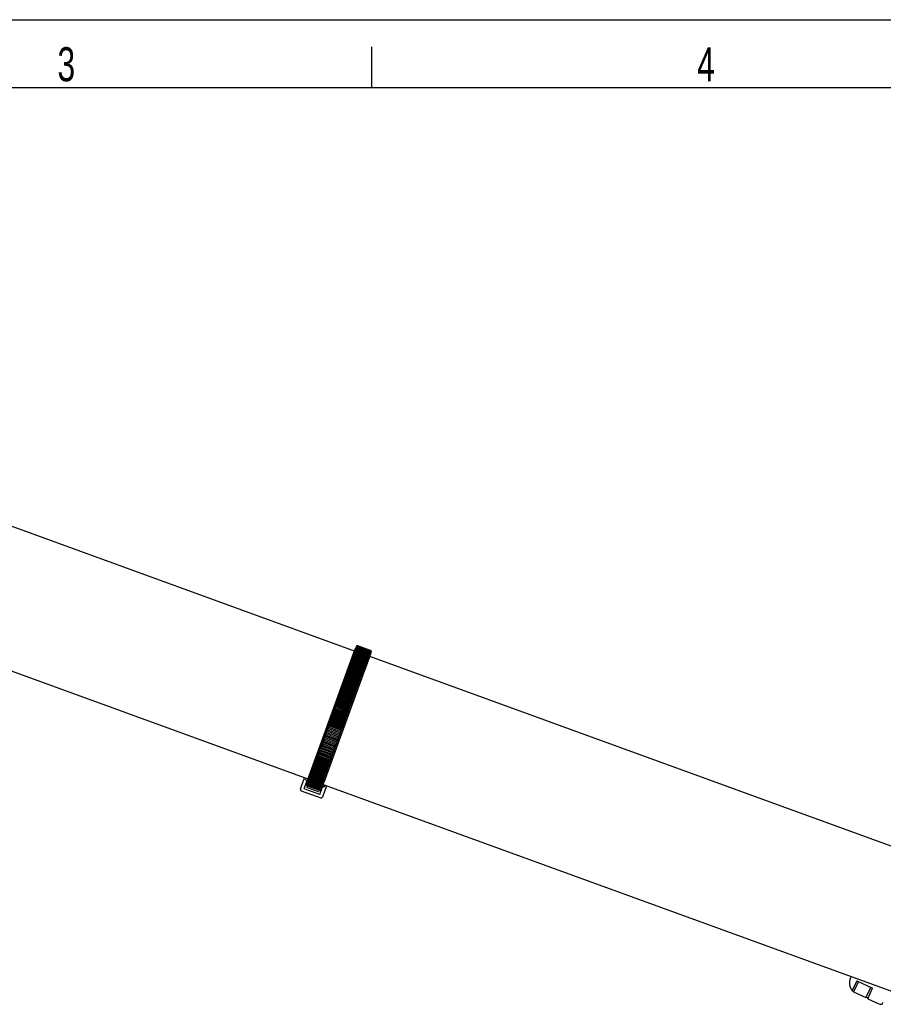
# Model space of a CAD drawing. Extents: x 0 to 594, y 0 to 420.
# Tile 6 of 29: x 140 to 204, y 348 to 420. Entities that reach past the tile are written whole.
import ezdxf

# ---------------------------------------------------------------- set-up
doc = ezdxf.new("R2010")
doc.units = 0
doc.header["$LTSCALE"] = 32.67
for name, color, linetype in [('100-9010_DXF_CONTINUOUS_LI', 7, 'CONTINUOUS'), ('100-9011_DXF_CONTINUOUS_LI', 7, 'CONTINUOUS'), ('104080_2D_DXF_FORMAT', 7, 'CONTINUOUS'), ('104420_DXF_CONTINUOUS_LINE', 7, 'CONTINUOUS'), ('STAB_K4-D4_DXF_CONTINUOUS_', 7, 'CONTINUOUS')]:
    doc.layers.add(name, color=color, linetype=linetype)
doc.styles.get("Standard").update_dxf_attribs({"font": 'txt', "width": 0.7})

msp = doc.modelspace()

# ---------------------------------------------------------------- linework, layer by layer
at = {"layer": '100-9010_DXF_CONTINUOUS_LI', "color": 7, "linetype": 'CONTINUOUS'}
for p, q in [((161.352, 364.363), (164.769, 373.753)), ((162.479, 363.953), (165.897, 373.342)), ((160.746, 363.461), (161.048, 364.29)), ((161.02, 363.476), (161.224, 364.038)), ((161.22, 364.074), (161.224, 364.072)), ((161.224, 364.072), (161.231, 364.067)), ((161.227, 364.051), (161.226, 364.05)), ((161.226, 364.05), (161.226, 364.049)), ((161.226, 364.049), (161.226, 364.048)), ((161.228, 364.054), (161.227, 364.053)), ((161.227, 364.053), (161.227, 364.052)), ((161.227, 364.052), (161.227, 364.051)), ((161.229, 364.058), (161.228, 364.056)), ((161.228, 364.056), (161.228, 364.054)), ((161.229, 364.06), (161.229, 364.058)), ((161.263, 364.141), (161.262, 364.14)), ((161.262, 364.14), (161.262, 364.14)), ((161.262, 364.14), (161.262, 364.139)), ((161.264, 364.145), (161.263, 364.143)), ((161.263, 364.143), (161.263, 364.142)), ((161.263, 364.142), (161.263, 364.141)), ((161.265, 364.147), (161.264, 364.145)), ((161.266, 364.149), (161.265, 364.147)), ((161.268, 364.153), (161.266, 364.149)), ((161.27, 364.157), (161.268, 364.153)), ((161.272, 364.164), (161.27, 364.157)), ((161.276, 364.172), (161.272, 364.164)), ((161.281, 364.186), (161.276, 364.172)), ((161.29, 364.207), (161.281, 364.186)), ((161.302, 364.238), (161.29, 364.207)), ((161.316, 364.275), (161.302, 364.238)), ((161.334, 364.321), (161.316, 364.275)), ((161.355, 364.375), (161.334, 364.321)), ((161.381, 364.444), (161.355, 364.375)), ((162.485, 363.967), (162.509, 364.034)), ((160.746, 363.461), (160.744, 363.452)), ((160.806, 363.331), (162.234, 362.811)), ((162.163, 363.06), (161.02, 363.476)), ((161.269, 363.696), (161.12, 363.751)), ((161.17, 363.832), (161.152, 363.838)), ((161.183, 363.926), (161.198, 363.92)), ((161.285, 363.741), (161.222, 363.568)), ((162.067, 363.26), (161.222, 363.568)), ((161.267, 363.693), (162.113, 363.385)), ((161.281, 363.732), (162.127, 363.424)), ((162.13, 363.433), (162.067, 363.26)), ((162.263, 363.334), (162.114, 363.389)), ((162.163, 363.06), (162.368, 363.622)), ((162.295, 363.422), (162.277, 363.429)), ((162.327, 363.51), (162.312, 363.515)), ((162.665, 363.702), (162.363, 362.872)), ((162.374, 363.633), (162.375, 363.634)), ((162.374, 363.632), (162.374, 363.633)), ((162.375, 363.635), (162.376, 363.636)), ((162.375, 363.634), (162.375, 363.635)), ((162.376, 363.638), (162.377, 363.639)), ((162.376, 363.636), (162.376, 363.638)), ((162.377, 363.639), (162.378, 363.641)), ((162.378, 363.641), (162.379, 363.644)), ((162.379, 363.644), (162.38, 363.647)), ((162.38, 363.647), (162.382, 363.65)), ((162.381, 363.648), (162.383, 363.648)), ((162.382, 363.65), (162.384, 363.655)), ((162.383, 363.648), (162.39, 363.647)), ((162.384, 363.655), (162.386, 363.66)), ((162.386, 363.66), (162.389, 363.668)), ((162.404, 363.724), (162.405, 363.725)), ((162.404, 363.723), (162.404, 363.724)), ((162.404, 363.724), (162.404, 363.724)), ((162.404, 363.724), (162.404, 363.724)), ((162.404, 363.723), (162.404, 363.723)), ((162.405, 363.727), (162.406, 363.729)), ((162.405, 363.726), (162.405, 363.727)), ((162.405, 363.725), (162.405, 363.726)), ((162.406, 363.731), (162.407, 363.733)), ((162.406, 363.729), (162.406, 363.731)), ((162.407, 363.733), (162.408, 363.737)), ((162.408, 363.737), (162.41, 363.742)), ((162.41, 363.742), (162.412, 363.749)), ((162.412, 363.749), (162.415, 363.758)), ((162.415, 363.758), (162.419, 363.772)), ((162.419, 363.772), (162.426, 363.793)), ((162.426, 363.793), (162.437, 363.825)), ((162.437, 363.825), (162.45, 363.864)), ((162.45, 363.864), (162.466, 363.91)), ((162.466, 363.91), (162.485, 363.967))]:
    msp.add_line(p, q, dxfattribs=at)
for points in [[(164.785, 373.775), (164.784, 373.774), (164.781, 373.771), (164.778, 373.768), (164.775, 373.764), (164.773, 373.761), (164.771, 373.757), (164.769, 373.753)], [(165.897, 373.342), (165.898, 373.347), (165.899, 373.351), (165.9, 373.355), (165.9, 373.36), (165.9, 373.364), (165.899, 373.369), (165.899, 373.37)], [(161.178, 364.097), (161.179, 364.096), (161.184, 364.094), (161.19, 364.091), (161.195, 364.088), (161.2, 364.086), (161.204, 364.083), (161.209, 364.081), (161.213, 364.078), (161.217, 364.076), (161.22, 364.074)], [(161.226, 364.048), (161.226, 364.047), (161.226, 364.047), (161.226, 364.046), (161.225, 364.046), (161.225, 364.045), (161.225, 364.045), (161.225, 364.044), (161.225, 364.043), (161.225, 364.043), (161.225, 364.042), (161.225, 364.041), (161.225, 364.041), (161.224, 364.04), (161.224, 364.039), (161.224, 364.038), (161.224, 364.037), (161.224, 364.036), (161.224, 364.035), (161.224, 364.033), (161.224, 364.032), (161.224, 364.03), (161.224, 364.028), (161.224, 364.025), (161.225, 364.023), (161.226, 364.02), (161.227, 364.016), (161.228, 364.013), (161.23, 364.009), (161.23, 364.008)], [(161.23, 364.064), (161.23, 364.063), (161.229, 364.06)], [(160.744, 363.452), (160.742, 363.444), (160.741, 363.436), (160.74, 363.427), (160.74, 363.419), (160.741, 363.411), (160.743, 363.403), (160.745, 363.395), (160.748, 363.387), (160.751, 363.379), (160.755, 363.372), (160.76, 363.365), (160.765, 363.359), (160.77, 363.353), (160.776, 363.347), (160.783, 363.343), (160.79, 363.338), (160.797, 363.334), (160.804, 363.331), (160.806, 363.331)], [(162.344, 363.603), (162.347, 363.604), (162.351, 363.606), (162.354, 363.608), (162.356, 363.61), (162.359, 363.612), (162.361, 363.613), (162.362, 363.615), (162.364, 363.616), (162.365, 363.618), (162.366, 363.619), (162.367, 363.62), (162.367, 363.621), (162.368, 363.622), (162.368, 363.623), (162.369, 363.624), (162.369, 363.624), (162.37, 363.625), (162.37, 363.626), (162.371, 363.626), (162.371, 363.627), (162.371, 363.627), (162.371, 363.628), (162.372, 363.628), (162.372, 363.629), (162.372, 363.629), (162.373, 363.63), (162.373, 363.63), (162.373, 363.631), (162.374, 363.632)], [(162.39, 363.647), (162.394, 363.647), (162.398, 363.646), (162.402, 363.645), (162.407, 363.645), (162.412, 363.644), (162.417, 363.643), (162.422, 363.641), (162.428, 363.64), (162.434, 363.639), (162.44, 363.637), (162.441, 363.637)], [(162.234, 362.811), (162.242, 362.808), (162.25, 362.806), (162.258, 362.805), (162.266, 362.805), (162.274, 362.805), (162.282, 362.806), (162.29, 362.808), (162.298, 362.81), (162.306, 362.813), (162.314, 362.816), (162.321, 362.82), (162.328, 362.825), (162.334, 362.83), (162.34, 362.836), (162.346, 362.843), (162.351, 362.849), (162.355, 362.857), (162.359, 362.864), (162.363, 362.872)]]:
    msp.add_lwpolyline(points, dxfattribs=at)
for points, knots in [([(161.178, 364.097), (161.164, 364.104), (161.144, 364.116), (161.121, 364.137), (161.109, 364.147), (161.105, 364.153)], [0, 0, 0, 0, 0.504006, 0.753255, 1, 1, 1, 1]), ([(162.533, 363.634), (162.526, 363.631), (162.51, 363.632), (162.479, 363.63), (162.456, 363.633), (162.441, 363.637)], [0, 0, 0, 0, 0.246746, 0.495997, 1, 1, 1, 1])]:
    msp.add_open_spline(points, degree=3, knots=knots, dxfattribs=at)
at = {"layer": '100-9011_DXF_CONTINUOUS_LI', "color": 7, "linetype": 'CONTINUOUS'}
for p, q in [((164.819, 373.868), (161.2, 363.926)), ((161.238, 363.759), (164.951, 373.959)), ((162.178, 363.417), (165.895, 373.63)), ((162.314, 363.52), (165.933, 373.463)), ((165.689, 373.065), (164.75, 373.407)), ((165.705, 373.109), (164.766, 373.451)), ((165.721, 373.151), (164.781, 373.493)), ((165.736, 373.192), (164.796, 373.534)), ((165.75, 373.231), (164.81, 373.573)), ((164.82, 373.87), (164.819, 373.867)), ((164.855, 373.958), (164.82, 373.87)), ((165.763, 373.268), (164.824, 373.61)), ((165.776, 373.303), (164.836, 373.645)), ((165.788, 373.337), (164.849, 373.679)), ((165.8, 373.369), (164.86, 373.711)), ((165.811, 373.399), (164.871, 373.741)), ((165.821, 373.427), (164.882, 373.769)), ((165.831, 373.454), (164.891, 373.796)), ((165.84, 373.478), (164.9, 373.82)), ((165.848, 373.501), (164.908, 373.843)), ((165.856, 373.522), (164.916, 373.864)), ((164.955, 373.972), (164.919, 373.986)), ((165.863, 373.541), (164.923, 373.883)), ((165.869, 373.559), (164.929, 373.901)), ((165.875, 373.574), (164.935, 373.916)), ((165.88, 373.588), (164.94, 373.93)), ((165.884, 373.599), (164.944, 373.941)), ((165.887, 373.609), (164.948, 373.951)), ((164.951, 373.961), (164.955, 373.972)), ((165.89, 373.617), (164.951, 373.959)), ((165.893, 373.623), (164.953, 373.965)), ((165.894, 373.627), (164.954, 373.97)), ((165.895, 373.63), (164.955, 373.972)), ((165.932, 373.617), (165.895, 373.63)), ((165.933, 373.464), (165.932, 373.462)), ((165.933, 373.465), (165.962, 373.555)), ((165.429, 372.35), (164.489, 372.692)), ((165.428, 372.348), (164.489, 372.69)), ((165.432, 372.359), (164.493, 372.701)), ((165.452, 372.412), (164.512, 372.754)), ((165.455, 372.42), (164.515, 372.762)), ((165.475, 372.475), (164.535, 372.817)), ((165.477, 372.481), (164.537, 372.823)), ((165.497, 372.536), (164.557, 372.878)), ((165.498, 372.54), (164.559, 372.882)), ((165.519, 372.596), (164.579, 372.938)), ((165.519, 372.598), (164.58, 372.94)), ((165.54, 372.655), (164.6, 372.997)), ((165.561, 372.711), (164.621, 373.053)), ((165.581, 372.767), (164.641, 373.109)), ((165.6, 372.821), (164.661, 373.163)), ((165.619, 372.873), (164.68, 373.215)), ((165.638, 372.923), (164.698, 373.265)), ((165.656, 372.972), (164.716, 373.314)), ((165.673, 373.02), (164.733, 373.362)), ((165.168, 371.632), (164.228, 371.974)), ((165.176, 371.655), (164.237, 371.997)), ((165.18, 371.665), (164.24, 372.007)), ((165.196, 371.709), (164.256, 372.051)), ((165.204, 371.73), (164.264, 372.072)), ((165.207, 371.74), (164.268, 372.082)), ((165.224, 371.785), (164.284, 372.127)), ((165.231, 371.804), (164.291, 372.146)), ((165.234, 371.814), (164.294, 372.156)), ((165.251, 371.86), (164.311, 372.202)), ((165.257, 371.877), (164.317, 372.219)), ((165.261, 371.887), (164.321, 372.229)), ((165.278, 371.934), (164.338, 372.276)), ((165.283, 371.949), (164.343, 372.291)), ((165.286, 371.958), (164.347, 372.3)), ((165.304, 372.006), (164.364, 372.348)), ((165.309, 372.019), (164.369, 372.361)), ((165.312, 372.028), (164.372, 372.37)), ((165.33, 372.077), (164.39, 372.419)), ((165.334, 372.088), (164.394, 372.43)), ((165.337, 372.097), (164.397, 372.439)), ((165.355, 372.147), (164.416, 372.489)), ((165.358, 372.155), (164.419, 372.497)), ((165.362, 372.164), (164.422, 372.506)), ((165.38, 372.215), (164.44, 372.557)), ((165.382, 372.222), (164.443, 372.564)), ((165.386, 372.23), (164.446, 372.572)), ((165.404, 372.282), (164.465, 372.624)), ((165.406, 372.287), (164.466, 372.629)), ((165.409, 372.295), (164.469, 372.637)), ((164.898, 370.889), (163.958, 371.231)), ((164.913, 370.931), (163.973, 371.273)), ((164.917, 370.942), (163.977, 371.284)), ((164.929, 370.976), (163.989, 371.318)), ((164.943, 371.015), (164.004, 371.357)), ((164.947, 371.026), (164.008, 371.368)), ((164.96, 371.061), (164.02, 371.403)), ((164.974, 371.099), (164.034, 371.441)), ((164.978, 371.11), (164.038, 371.452)), ((164.991, 371.146), (164.051, 371.488)), ((165.004, 371.181), (164.064, 371.523)), ((165.008, 371.192), (164.068, 371.534)), ((165.021, 371.23), (164.082, 371.572)), ((165.033, 371.263), (164.094, 371.605)), ((165.037, 371.274), (164.098, 371.616)), ((165.051, 371.312), (164.112, 371.654)), ((165.063, 371.343), (164.123, 371.686)), ((165.067, 371.354), (164.127, 371.696)), ((165.081, 371.394), (164.141, 371.736)), ((165.092, 371.423), (164.152, 371.765)), ((165.096, 371.434), (164.156, 371.776)), ((165.11, 371.474), (164.171, 371.816)), ((165.12, 371.502), (164.181, 371.844)), ((165.124, 371.512), (164.184, 371.854)), ((165.139, 371.554), (164.2, 371.896)), ((165.149, 371.579), (164.209, 371.921)), ((165.152, 371.589), (164.213, 371.931)), ((164.635, 370.169), (163.696, 370.511)), ((164.656, 370.226), (163.716, 370.568)), ((164.66, 370.238), (163.721, 370.58)), ((164.669, 370.262), (163.729, 370.604)), ((164.689, 370.316), (163.749, 370.658)), ((164.693, 370.329), (163.754, 370.671)), ((164.703, 370.354), (163.763, 370.696)), ((164.722, 370.406), (163.782, 370.748)), ((164.726, 370.418), (163.786, 370.76)), ((164.736, 370.445), (163.796, 370.787)), ((164.754, 370.496), (163.815, 370.838)), ((164.759, 370.508), (163.819, 370.85)), ((164.769, 370.535), (163.829, 370.877)), ((164.786, 370.584), (163.847, 370.926)), ((164.791, 370.596), (163.851, 370.938)), ((164.801, 370.625), (163.862, 370.967)), ((164.818, 370.672), (163.879, 371.014)), ((164.823, 370.684), (163.883, 371.026)), ((164.834, 370.714), (163.894, 371.056)), ((164.85, 370.759), (163.91, 371.101)), ((164.854, 370.771), (163.915, 371.113)), ((164.866, 370.802), (163.926, 371.144)), ((164.881, 370.845), (163.942, 371.187)), ((164.886, 370.857), (163.946, 371.199)), ((164.385, 369.481), (163.445, 369.823)), ((164.389, 369.494), (163.45, 369.836)), ((164.394, 369.507), (163.455, 369.849)), ((164.419, 369.576), (163.48, 369.918)), ((164.424, 369.588), (163.484, 369.93)), ((164.429, 369.603), (163.49, 369.945)), ((164.454, 369.67), (163.514, 370.012)), ((164.458, 369.682), (163.519, 370.024)), ((164.464, 369.699), (163.524, 370.041)), ((164.488, 369.764), (163.548, 370.106)), ((164.492, 369.776), (163.553, 370.118)), ((164.499, 369.794), (163.559, 370.136)), ((164.522, 369.857), (163.582, 370.199)), ((164.526, 369.87), (163.587, 370.212)), ((164.533, 369.889), (163.594, 370.231)), ((164.556, 369.95), (163.616, 370.292)), ((164.56, 369.963), (163.621, 370.305)), ((164.568, 369.983), (163.628, 370.325)), ((164.589, 370.043), (163.65, 370.385)), ((164.594, 370.055), (163.654, 370.397)), ((164.602, 370.076), (163.662, 370.418)), ((164.623, 370.134), (163.683, 370.477)), ((164.627, 370.147), (163.688, 370.489)), ((164.11, 368.726), (163.171, 369.068)), ((164.111, 368.729), (163.172, 369.071)), ((164.141, 368.81), (163.201, 369.152)), ((164.145, 368.823), (163.206, 369.165)), ((164.147, 368.827), (163.207, 369.169)), ((164.176, 368.906), (163.236, 369.248)), ((164.18, 368.919), (163.241, 369.261)), ((164.182, 368.925), (163.243, 369.267)), ((164.211, 369.003), (163.271, 369.345)), ((164.215, 369.016), (163.276, 369.358)), ((164.218, 369.022), (163.278, 369.364)), ((164.246, 369.099), (163.306, 369.441)), ((164.25, 369.112), (163.311, 369.454)), ((164.253, 369.12), (163.314, 369.462)), ((164.281, 369.195), (163.341, 369.537)), ((164.285, 369.208), (163.346, 369.55)), ((164.289, 369.217), (163.349, 369.559)), ((164.316, 369.29), (163.376, 369.632)), ((164.32, 369.303), (163.38, 369.645)), ((164.324, 369.314), (163.384, 369.656)), ((164.35, 369.386), (163.411, 369.728)), ((164.355, 369.398), (163.415, 369.741)), ((164.359, 369.411), (163.42, 369.753)), ((163.86, 368.037), (162.92, 368.379)), ((163.862, 368.044), (162.922, 368.386)), ((163.895, 368.134), (162.955, 368.476)), ((163.897, 368.141), (162.958, 368.483)), ((163.93, 368.23), (162.99, 368.572)), ((163.933, 368.239), (162.993, 368.581)), ((163.965, 368.327), (163.025, 368.669)), ((163.969, 368.337), (163.029, 368.679)), ((164, 368.423), (163.06, 368.765)), ((164.004, 368.435), (163.065, 368.777)), ((164.035, 368.52), (163.095, 368.862)), ((164.04, 368.533), (163.1, 368.875)), ((164.07, 368.617), (163.131, 368.959)), ((164.075, 368.63), (163.135, 368.972)), ((164.076, 368.631), (163.136, 368.973)), ((164.105, 368.713), (163.166, 369.055)), ((163.581, 367.272), (162.641, 367.614)), ((163.615, 367.367), (162.676, 367.709)), ((163.65, 367.463), (162.711, 367.805)), ((163.685, 367.559), (162.746, 367.901)), ((163.72, 367.655), (162.781, 367.997)), ((163.755, 367.75), (162.815, 368.092)), ((163.756, 367.752), (162.816, 368.094)), ((163.79, 367.845), (162.85, 368.187)), ((163.791, 367.849), (162.851, 368.191)), ((163.825, 367.941), (162.885, 368.283)), ((163.826, 367.946), (162.887, 368.288)), ((163.344, 366.62), (162.404, 366.962)), ((163.377, 366.711), (162.437, 367.053)), ((163.41, 366.803), (162.471, 367.145)), ((163.444, 366.896), (162.504, 367.238)), ((163.478, 366.989), (162.538, 367.331)), ((163.512, 367.083), (162.572, 367.425)), ((163.546, 367.177), (162.607, 367.519)), ((163.057, 365.834), (162.118, 366.176)), ((163.088, 365.917), (162.148, 366.259)), ((163.119, 366.002), (162.179, 366.344)), ((163.15, 366.088), (162.21, 366.43)), ((163.181, 366.174), (162.242, 366.517)), ((163.213, 366.262), (162.274, 366.604)), ((163.245, 366.35), (162.306, 366.692)), ((163.278, 366.439), (162.338, 366.781)), ((163.311, 366.529), (162.371, 366.871)), ((162.8, 365.127), (161.861, 365.469)), ((162.827, 365.201), (161.888, 365.543)), ((162.855, 365.276), (161.915, 365.618)), ((162.882, 365.353), (161.943, 365.695)), ((162.91, 365.43), (161.971, 365.772)), ((162.939, 365.509), (161.999, 365.851)), ((162.968, 365.588), (162.028, 365.93)), ((162.997, 365.669), (162.058, 366.011)), ((163.027, 365.751), (162.088, 366.093)), ((162.537, 364.403), (161.597, 364.745)), ((162.558, 364.462), (161.618, 364.804)), ((162.58, 364.522), (161.64, 364.864)), ((162.603, 364.584), (161.663, 364.926)), ((162.625, 364.647), (161.686, 364.989)), ((162.649, 364.712), (161.709, 365.054)), ((162.673, 364.778), (161.733, 365.12)), ((162.697, 364.845), (161.758, 365.187)), ((162.722, 364.914), (161.783, 365.256)), ((162.748, 364.984), (161.808, 365.326)), ((162.774, 365.055), (161.834, 365.397)), ((162.264, 363.653), (161.324, 363.995)), ((162.275, 363.684), (161.335, 364.026)), ((162.287, 363.716), (161.347, 364.058)), ((162.299, 363.75), (161.359, 364.092)), ((162.312, 363.786), (161.372, 364.128)), ((162.326, 363.823), (161.386, 364.165)), ((162.34, 363.862), (161.4, 364.204)), ((162.355, 363.903), (161.415, 364.245)), ((162.37, 363.946), (161.431, 364.288)), ((162.386, 363.99), (161.447, 364.332)), ((162.403, 364.036), (161.463, 364.378)), ((162.421, 364.084), (161.481, 364.426)), ((162.438, 364.133), (161.499, 364.475)), ((162.457, 364.184), (161.517, 364.526)), ((162.476, 364.237), (161.536, 364.579)), ((162.496, 364.291), (161.556, 364.633)), ((162.516, 364.346), (161.576, 364.688)), ((161.17, 363.834), (161.2, 363.923)), ((162.214, 363.402), (161.201, 363.771)), ((162.178, 363.417), (161.238, 363.759)), ((162.179, 363.419), (161.239, 363.761)), ((162.18, 363.424), (161.241, 363.766)), ((162.183, 363.431), (161.243, 363.773)), ((162.186, 363.439), (161.246, 363.781)), ((162.189, 363.449), (161.25, 363.791)), ((162.194, 363.461), (161.254, 363.803)), ((162.199, 363.475), (161.259, 363.817)), ((162.205, 363.491), (161.265, 363.833)), ((162.211, 363.509), (161.271, 363.851)), ((162.218, 363.528), (161.279, 363.87)), ((162.226, 363.55), (161.286, 363.892)), ((162.234, 363.573), (161.295, 363.915)), ((162.244, 363.598), (161.304, 363.94)), ((162.253, 363.625), (161.314, 363.967)), ((162.313, 363.518), (162.278, 363.431))]:
    msp.add_line(p, q, dxfattribs=at)
for points in [[(164.919, 373.986), (164.917, 373.987), (164.912, 373.988), (164.908, 373.988), (164.904, 373.989), (164.899, 373.989), (164.895, 373.988), (164.891, 373.988), (164.886, 373.986), (164.882, 373.985), (164.878, 373.983), (164.874, 373.981), (164.871, 373.978), (164.867, 373.975), (164.864, 373.972), (164.861, 373.968), (164.859, 373.965), (164.857, 373.961), (164.855, 373.958)], [(165.962, 373.555), (165.963, 373.558), (165.964, 373.561), (165.965, 373.565), (165.965, 373.569), (165.965, 373.573), (165.964, 373.577), (165.964, 373.581), (165.963, 373.585), (165.961, 373.589), (165.96, 373.592), (165.958, 373.596), (165.955, 373.599), (165.953, 373.602), (165.95, 373.605), (165.948, 373.608), (165.945, 373.61), (165.941, 373.612), (165.938, 373.614), (165.935, 373.616), (165.932, 373.617)], [(161.17, 363.834), (161.169, 363.83), (161.169, 363.826), (161.168, 363.821), (161.168, 363.817), (161.168, 363.812), (161.169, 363.808), (161.17, 363.804), (161.172, 363.799), (161.173, 363.795), (161.176, 363.792), (161.178, 363.788), (161.181, 363.785), (161.184, 363.782), (161.188, 363.779), (161.191, 363.776), (161.195, 363.774), (161.199, 363.772), (161.201, 363.771)], [(162.214, 363.402), (162.217, 363.402), (162.221, 363.401), (162.224, 363.4), (162.228, 363.4), (162.232, 363.4), (162.236, 363.4), (162.24, 363.4), (162.244, 363.401), (162.247, 363.402), (162.251, 363.404), (162.255, 363.405), (162.258, 363.407), (162.261, 363.409), (162.264, 363.412), (162.267, 363.415), (162.27, 363.418), (162.272, 363.421), (162.275, 363.424), (162.276, 363.428), (162.278, 363.431)]]:
    msp.add_lwpolyline(points, dxfattribs=at)
at = {"layer": '104080_2D_DXF_FORMAT', "color": 7, "linetype": 'CONTINUOUS'}
for p, q in [((0, 420), (594, 420)), ((166, 415), (166, 418)), ((589, 415), (25, 415))]:
    msp.add_line(p, q, dxfattribs=at)
at = {"layer": '104420_DXF_CONTINUOUS_LINE', "color": 7, "linetype": 'CONTINUOUS'}
for p, q in [((164.713, 373.598), (121.675, 389.262)), ((118.259, 379.864), (161.288, 364.203)), ((207.939, 357.865), (165.84, 373.187)), ((162.425, 363.789), (204.514, 348.47))]:
    msp.add_line(p, q, dxfattribs=at)
at = {"layer": 'STAB_K4-D4_DXF_CONTINUOUS_', "color": 7, "linetype": 'CONTINUOUS'}
for p, q in [((201.208, 349.673), (201.164, 349.575)), ((201.618, 349.368), (201.288, 348.645)), ((201.741, 349.311), (201.389, 348.542)), ((201.618, 349.368), (202.79, 348.832)), ((202.651, 348.896), (202.299, 348.126)), ((202.424, 348.03), (202.79, 348.832)), ((201.288, 348.645), (201.411, 348.588)), ((201.389, 348.542), (202.299, 348.126)), ((202.32, 348.173), (202.46, 348.109)), ((202.424, 348.03), (203.235, 347.659))]:
    msp.add_line(p, q, dxfattribs=at)
for centre, radius, start, end in [((201.966, 349.208), 0.882, 155.45452, 219.72319), ((203.341, 347.89), 0.254, 245.45452, 335.45452)]:
    msp.add_arc(centre, radius, start, end, dxfattribs=at)

# ---------------------------------------------------------------- texts
at = {"layer": '104080_2D_DXF_FORMAT', "color": 2, "linetype": 'CONTINUOUS', "char_height": 2.5, "attachment_point": 1}
for s, insert, width in [('3', (142.891, 417.977), 2.67857), ('4', (189.891, 417.977), 2.94643)]:
    msp.add_mtext(s, dxfattribs=dict(at, insert=insert, width=width))

doc.saveas('drawing.dxf')
